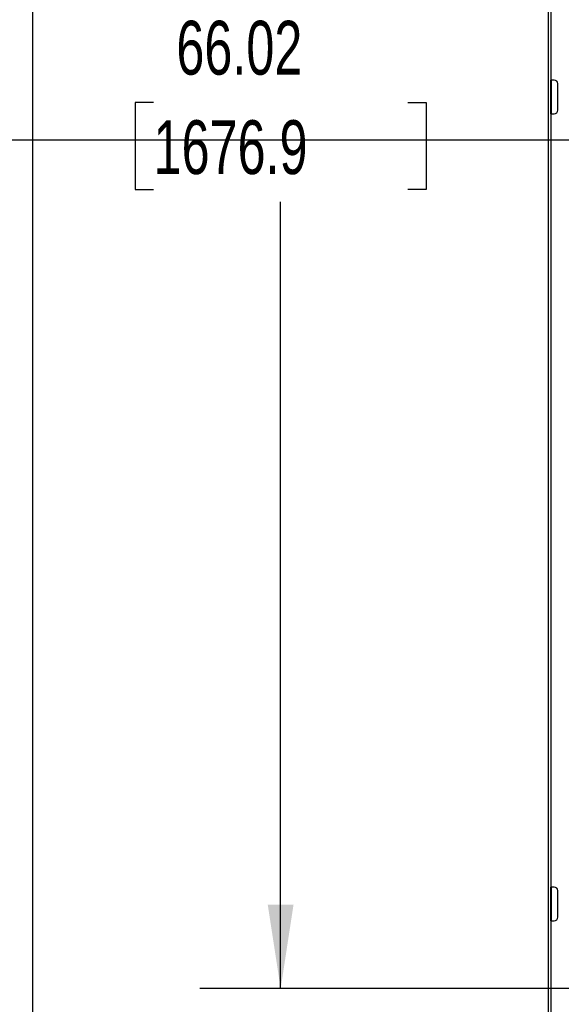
# Model space of a CAD drawing. Header units: inches. Extents: x 0.1 to 10.7, y 0.1 to 8.
# Tile 4 of 42: x 1.3 to 2.1, y 2.4 to 4. Entities that reach past the tile are written whole.
import ezdxf

# ---------------------------------------------------------------- set-up
doc = ezdxf.new("R2010")
doc.units = ezdxf.units.IN
doc.header["$MEASUREMENT"] = 0
doc.layers.add('DIMENSIONS', color=140, linetype='Continuous', lineweight=25)
doc.layers.add('TEXT', color=140, linetype='Continuous', lineweight=25)
doc.styles.add('SLDTEXTSTYLE0', font='TXT', dxfattribs={"width": 0.7})
doc.dimstyles.new('SLDDIMSTYLE0', dxfattribs={"dimtxt": 0.084961, "dimasz": 0.13, "dimexe": 0, "dimexo": 0.0625, "dimgap": 0.02124, "dimtad": 0, "dimtih": 1, "dimtoh": 1, "dimlfac": 24, "dimrnd": 1e-09, "dimzin": 12, "dimdsep": 46, "dimtxsty": 'SLDTEXTSTYLE0', "dimsah": 1, "dimcen": 0.09, "dimadec": 0, "dimazin": 3, "dimtfac": 1, "dimtofl": 0, "dimtmove": 0, "dimatfit": 3, "dimfxl": 0, "dimfrac": 2, "dimtolj": 1, "dimtzin": 12, "dimarcsym": 0})

# ---------------------------------------------------------------- blocks, each defined once
blk = doc.blocks.new('_D')
at = {"layer": 'DIMENSIONS'}
for p, q in [((3.0157, 5.2173), (1.5769, 5.2173)), ((1.7019, 5.2173), (1.7019, 3.9931)), ((1.505, 3.839), (1.4765, 3.839)), ((1.4765, 3.839), (1.4765, 3.704)), ((1.8988, 3.839), (1.9274, 3.839)), ((1.9274, 3.839), (1.9274, 3.704)), ((1.4765, 3.704), (1.505, 3.704)), ((1.9274, 3.704), (1.8988, 3.704)), ((1.7019, 2.4665), (1.7019, 3.6849)), ((3.0208, 2.4665), (1.5769, 2.4665))]:
    blk.add_line(p, q, dxfattribs=at)
for points in [[(1.7019, 5.2173), (1.6819, 5.0873), (1.7219, 5.0873)], [(1.7019, 2.4665), (1.7219, 2.5965), (1.6819, 2.5965)]]:
    blk.add_solid(points, dxfattribs=at)
at = {"layer": 'DIMENSIONS', "char_height": 0.08333, "attachment_point": 1, "style": 'SLDTEXTSTYLE0'}
for s, insert in [('66.02', (1.5403, 3.9654)), ('1676.9', (1.505, 3.8114))]:
    blk.add_mtext(s, dxfattribs=dict(at, insert=insert))
blk = doc.blocks.new('_D_1')
at = {"layer": 'DIMENSIONS'}
for p, q in [((2.1776, 5.2232), (1.1931, 5.2232)), ((1.3181, 5.2232), (1.3181, 4.343)), ((1.1212, 4.1889), (1.0926, 4.1889)), ((1.0926, 4.1889), (1.0926, 4.0539)), ((1.515, 4.1889), (1.5435, 4.1889)), ((1.5435, 4.1889), (1.5435, 4.0539)), ((1.0926, 4.0539), (1.1212, 4.0539)), ((1.5435, 4.0539), (1.515, 4.0539)), ((1.3181, 2.2381), (1.3181, 4.0349)), ((1.9622, 2.2381), (1.1931, 2.2381))]:
    blk.add_line(p, q, dxfattribs=at)
for points in [[(1.3181, 5.2232), (1.2981, 5.0932), (1.3381, 5.0932)], [(1.3181, 2.2381), (1.3381, 2.3681), (1.2981, 2.3681)]]:
    blk.add_solid(points, dxfattribs=at)
at = {"layer": 'DIMENSIONS', "char_height": 0.08333, "attachment_point": 1, "style": 'SLDTEXTSTYLE0'}
for s, insert in [('71.64', (1.1565, 4.3154)), ('1819.7', (1.1212, 4.1613))]:
    blk.add_mtext(s, dxfattribs=dict(at, insert=insert))

msp = doc.modelspace()

# ---------------------------------------------------------------- linework, layer by layer
for p, q in [((2.11633, 5.21731), (2.11633, 2.25377)), ((2.12133, 3.87356), (2.12133, 5.07148)), ((2.1205, 3.82148), (2.1205, 3.87356)), ((2.1205, 3.87356), (2.12133, 3.87356)), ((2.12591, 3.87356), (2.12133, 3.87356)), ((2.12133, 3.87356), (2.12133, 3.82148)), ((2.13133, 3.8269), (2.13133, 3.86815)), ((2.12133, 3.82148), (2.1205, 3.82148)), ((2.12133, 2.62356), (2.12133, 3.82148)), ((2.12133, 3.82148), (2.12591, 3.82148)), ((2.1205, 2.57148), (2.1205, 2.62356)), ((2.1205, 2.62356), (2.12133, 2.62356)), ((2.12591, 2.62356), (2.12133, 2.62356)), ((2.12133, 2.62356), (2.12133, 2.57148)), ((2.13133, 2.5769), (2.13133, 2.61815)), ((2.12133, 2.57148), (2.1205, 2.57148)), ((2.12133, 2.25377), (2.12133, 2.57148)), ((2.12133, 2.57148), (2.12591, 2.57148))]:
    msp.add_line(p, q)
for centre, start, end in [((2.12591, 3.86815), 0, 90), ((2.12591, 3.8269), 270, 0), ((2.12591, 2.61815), 0, 90), ((2.12591, 2.5769), 270, 0)]:
    msp.add_arc(centre, 0.00542, start, end)
at = {"layer": 'TEXT'}
msp.add_line((0.11458, 3.78125), (4.92708, 3.78125), dxfattribs=at)

# ---------------------------------------------------------------- dimensions: what is measured, and where the dimension line sits
at = {"layer": 'DIMENSIONS'}
for base, p1, p2, picture, middle in [((1.31808, 2.23815), (2.22758, 5.22317), (2.01216, 2.23815), '_D_1', (1.31808, 4.18895)), ((1.70192, 2.46652), (3.06568, 5.21731), (3.07079, 2.46652), '_D', (1.70192, 3.839))]:
    dim = msp.add_linear_dim(base=base, p1=p1, p2=p2, angle=90, dimstyle='SLDDIMSTYLE0', dxfattribs=at)
    dim.commit()
    dim.dimension.update_dxf_attribs({"geometry": picture, "text_midpoint": middle, "dimtype": 160})

doc.saveas('drawing.dxf')
